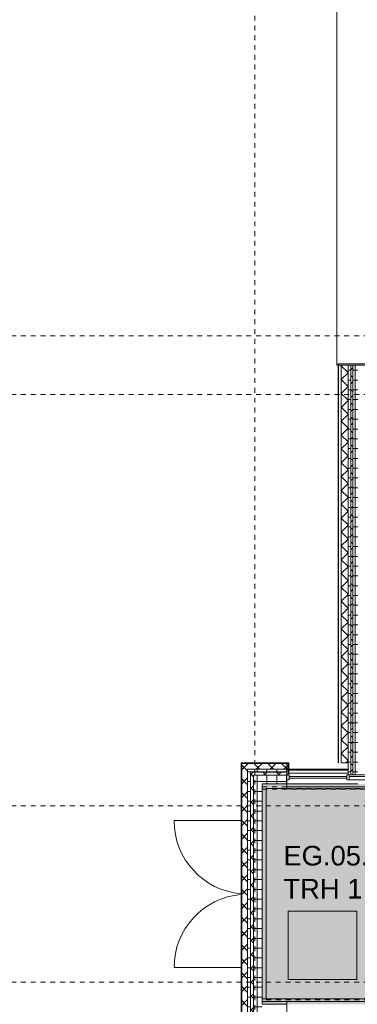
# Model space of a CAD drawing. Header units: metres. Extents: x -54 to 119, y -77 to 33.
# Tile 101 of 138: x 13 to 20, y -8 to 12. Entities that reach past the tile are written whole.
import ezdxf

# ---------------------------------------------------------------- set-up
doc = ezdxf.new("R2010")
doc.units = ezdxf.units.M
doc.linetypes.add('Rasterlinie', pattern=[0.019, 0.01, -0.003, 0.003, -0.003])
doc.linetypes.add('Verdeckt', pattern=[0.003, 0.002, -0.001])
for name, color, linetype, lineweight in [('A_Allgemeine Beschriftungen', 7, 'Continuous', 9), ('A_Detailelemente', 7, 'Continuous', 9), ('A_Fassadenelemente', 7, 'Continuous', 9), ('A_Fassadenpfosten', 7, 'Continuous', 9), ('A_Fenster', 7, 'Continuous', 9), ('A_Geländer', 7, 'Continuous', 9), ('A_Importierte Elemente in Familien', 7, 'Continuous', 9), ('A_Raster', 7, 'Continuous', 9), ('A_Räume_Beschriftung', 7, 'Continuous', 9), ('A_Treppen', 7, 'Continuous', 9), ('A_Türen', 7, 'Continuous', 9), ('A_Wände', 7, 'Continuous', 9), ('A_Wände_Schraffur', 7, 'Continuous', 18), ('Allgemeines Modell', 7, 'Continuous', 9)]:
    doc.layers.add(name, color=color, linetype=linetype, lineweight=lineweight)
doc.styles.add('Arial_B', font='txt', dxfattribs={"height": 0.4})
pattern_1 = [(0, (0, 0), (0, 0.2), []), (90, (0, 0), (-0.2, 1e-17), [])]
pattern_2 = [(45, (0, 0), (-0.1414214, 0.1414214), []), (135, (0, 0), (-0.1414214, -0.1414214), [])]

# ---------------------------------------------------------------- blocks, each defined once
blk = doc.blocks.new('Systemelement - Metallpaneel_Versatz 35-1757710-BS_Übersicht_EG_BRANDSCHUTZ')
at = {"layer": 'A_Fassadenelemente'}
for p, q in [((0.212, -0.02), (-0.212, -0.02)), ((-0.212, -0.02), (-0.212, -0.05)), ((-0.212, -0.05), (0.212, -0.05)), ((0.212, -0.05), (0.212, -0.02))]:
    blk.add_line(p, q, dxfattribs=at)
blk = doc.blocks.new('Systemelement - Verglasung-1758091-BS_Übersicht_EG_BRANDSCHUTZ')
at = {"layer": 'A_Fassadenelemente'}
for p, q in [((0.588, 0.015), (-0.588, 0.015)), ((-0.588, 0.015), (-0.588, -0.015)), ((0.588, -0.015), (0.588, 0.015)), ((-0.588, -0.015), (0.588, -0.015))]:
    blk.add_line(p, q, dxfattribs=at)
blk = doc.blocks.new('Pfosten rechteckig - 50x100-1757712-BS_Übersicht_EG_BRANDSCHUTZ')
at = {"layer": 'A_Fassadenpfosten'}
for p, q in [((-0.05, 0.05), (0, 0.05)), ((-0.05, -0.05), (-0.05, 0.05)), ((0, 0.05), (0, -0.05)), ((0, -0.05), (-0.05, -0.05))]:
    blk.add_line(p, q, dxfattribs=at)
blk = doc.blocks.new('Pfosten rechteckig - 50x100-1757691-BS_Übersicht_EG_BRANDSCHUTZ')
at = {"layer": 'A_Fassadenpfosten'}
for p, q in [((-0.025, 0.05), (0.025, 0.05)), ((-0.025, -0.05), (-0.025, 0.05)), ((0.025, 0.05), (0.025, -0.05)), ((0.025, -0.05), (-0.025, -0.05))]:
    blk.add_line(p, q, dxfattribs=at)
blk = doc.blocks.new('Pfosten rechteckig - 50x100-1757694-BS_Übersicht_EG_BRANDSCHUTZ')
at = {"layer": 'A_Fassadenpfosten'}
blk.add_line((53.691, 21.953), (53.691, 22.378), dxfattribs=at)
blk = doc.blocks.new('IPRO_Tuer_A_2flg_BZ - 3000x2400_1200_Glasausschnitt-6801790-BS_Übersicht_EG_BRANDSCHUTZ')
at = {"layer": 'A_Türen'}
for p, q in [((-1.5, 1.664), (-1.5, 0.294)), ((1.5, 1.664), (1.5, 0.294))]:
    blk.add_line(p, q, dxfattribs=at)
for centre, start, end in [((-1.5, 0.164), 4.9861, 90), ((1.5, 0.164), 90, 175.0139)]:
    blk.add_arc(centre, 1.5, start, end, dxfattribs=at)
blk = doc.blocks.new('Typ des oberen Holms - Oberer Geländerholm_Innen_-V156-BS_Übersicht_EG_BRANDSCHUTZ')
at = {"layer": 'A_Geländer', "linetype": 'Verdeckt'}
for p, q in [((17.906, -3.557), (17.906, -3.507)), ((22.606, -3.507), (17.906, -3.507)), ((22.606, -3.557), (17.906, -3.557)), ((23.626, -3.507), (22.606, -3.507)), ((23.635, -3.557), (22.606, -3.557)), ((23.626, -3.507), (23.626, -3.537)), ((23.626, -3.537), (23.635, -3.557))]:
    blk.add_line(p, q, dxfattribs=at)
at = {"layer": 'A_Geländer'}
for p, q in [((23.926, -3.507), (23.926, -3.537)), ((26.456, -3.507), (23.926, -3.507)), ((23.926, -3.537), (23.935, -3.557)), ((26.456, -3.557), (23.935, -3.557)), ((26.456, -3.557), (26.456, -3.507))]:
    blk.add_line(p, q, dxfattribs=at)
blk = doc.blocks.new('FP_157-BS_Übersicht_EG_BRANDSCHUTZ')
at = {"layer": 'A_Geländer'}
for p, q in [((26.431, -7.837), (25.662, -7.837)), ((25.657, -7.85), (25.66, -7.85)), ((25.66, -7.85), (25.664, -7.851)), ((25.662, -7.887), (26.431, -7.887)), ((25.664, -7.851), (25.668, -7.851)), ((25.668, -7.851), (25.671, -7.852)), ((25.671, -7.852), (25.675, -7.852)), ((25.675, -7.852), (25.678, -7.853)), ((25.678, -7.853), (25.682, -7.853)), ((25.682, -7.853), (25.686, -7.854)), ((25.686, -7.854), (25.689, -7.854)), ((25.689, -7.854), (25.693, -7.854)), ((25.693, -7.854), (25.697, -7.855)), ((25.697, -7.855), (25.7, -7.855)), ((25.7, -7.855), (25.704, -7.856)), ((25.704, -7.856), (25.708, -7.856)), ((25.708, -7.856), (25.711, -7.857)), ((25.711, -7.857), (25.715, -7.857)), ((25.715, -7.857), (25.718, -7.858)), ((25.718, -7.858), (25.722, -7.858)), ((25.722, -7.858), (25.726, -7.859)), ((25.726, -7.859), (25.729, -7.859)), ((25.729, -7.859), (25.733, -7.86)), ((25.733, -7.86), (25.737, -7.86)), ((25.737, -7.86), (25.74, -7.861)), ((25.74, -7.861), (25.744, -7.861)), ((25.744, -7.861), (25.747, -7.862)), ((25.747, -7.862), (25.751, -7.862)), ((25.751, -7.862), (25.755, -7.862)), ((25.755, -7.862), (25.758, -7.863)), ((25.758, -7.863), (25.762, -7.863)), ((25.762, -7.863), (25.766, -7.864)), ((25.766, -7.864), (25.769, -7.864)), ((25.769, -7.864), (25.773, -7.865)), ((25.773, -7.865), (25.777, -7.865)), ((25.777, -7.865), (25.78, -7.866)), ((25.78, -7.866), (25.784, -7.866)), ((25.784, -7.866), (25.787, -7.867)), ((25.787, -7.867), (25.791, -7.867)), ((25.791, -7.867), (25.795, -7.868)), ((25.795, -7.868), (25.798, -7.868)), ((25.798, -7.868), (25.802, -7.869)), ((25.802, -7.869), (25.806, -7.869)), ((25.806, -7.869), (25.809, -7.87)), ((25.809, -7.87), (25.813, -7.87)), ((25.813, -7.87), (25.817, -7.87)), ((25.817, -7.87), (25.82, -7.871)), ((25.82, -7.871), (25.824, -7.871)), ((25.824, -7.871), (25.827, -7.872)), ((25.827, -7.872), (25.831, -7.872)), ((25.831, -7.872), (25.835, -7.873)), ((25.835, -7.873), (25.838, -7.873)), ((25.838, -7.873), (25.842, -7.874)), ((25.991, -7.887), (25.995, -7.887)), ((25.995, -7.887), (25.998, -7.887)), ((25.998, -7.887), (26.002, -7.887)), ((26.002, -7.887), (26.005, -7.888)), ((26.005, -7.888), (26.009, -7.888)), ((26.009, -7.888), (26.013, -7.888)), ((26.013, -7.888), (26.016, -7.888)), ((26.016, -7.888), (26.02, -7.888)), ((26.02, -7.888), (26.024, -7.888)), ((26.024, -7.888), (26.027, -7.888)), ((26.027, -7.888), (26.031, -7.889)), ((26.031, -7.889), (26.035, -7.889)), ((26.035, -7.889), (26.038, -7.889)), ((26.038, -7.889), (26.042, -7.889)), ((26.042, -7.889), (26.045, -7.889)), ((26.045, -7.889), (26.049, -7.889)), ((26.049, -7.889), (26.053, -7.889)), ((26.053, -7.889), (26.056, -7.889)), ((26.056, -7.889), (26.06, -7.889)), ((26.06, -7.889), (26.064, -7.889)), ((26.064, -7.889), (26.067, -7.889)), ((26.067, -7.889), (26.071, -7.889)), ((26.071, -7.889), (26.074, -7.889))]:
    blk.add_line(p, q, dxfattribs=at)
blk = doc.blocks.new('FP_158-BS_Übersicht_EG_BRANDSCHUTZ')
at = {"layer": 'A_Geländer'}
for p, q in [((25.662, -7.837), (21.762, -7.837)), ((21.762, -7.887), (25.662, -7.887))]:
    blk.add_line(p, q, dxfattribs=at)
blk = doc.blocks.new('FP_159-BS_Übersicht_EG_BRANDSCHUTZ')
at = {"layer": 'A_Geländer'}
for p, q in [((21.757, -7.837), (17.986, -7.837)), ((20.269, -7.835), (20.275, -7.835)), ((20.275, -7.835), (20.282, -7.835)), ((20.282, -7.835), (20.288, -7.835)), ((20.288, -7.835), (20.294, -7.835)), ((20.294, -7.835), (20.301, -7.835)), ((20.301, -7.835), (20.307, -7.835)), ((20.307, -7.835), (20.314, -7.835)), ((20.314, -7.835), (20.32, -7.835)), ((20.32, -7.835), (20.323, -7.835)), ((20.323, -7.835), (20.327, -7.835)), ((20.327, -7.835), (20.33, -7.835)), ((20.33, -7.835), (20.334, -7.835)), ((20.334, -7.835), (20.337, -7.835)), ((20.337, -7.835), (20.34, -7.835)), ((20.34, -7.835), (20.344, -7.835)), ((20.344, -7.835), (20.347, -7.835)), ((17.986, -7.887), (21.757, -7.887))]:
    blk.add_line(p, q, dxfattribs=at)
blk = doc.blocks.new('FP_160-BS_Übersicht_EG_BRANDSCHUTZ')
at = {"layer": 'A_Geländer'}
for p, q in [((17.986, -7.837), (17.911, -7.837)), ((17.911, -7.887), (17.986, -7.887))]:
    blk.add_line(p, q, dxfattribs=at)
blk = doc.blocks.new('Typ des oberen Holms - Oberer Geländerholm_Innen_-4956223-BS_Übersicht_EG_BRANDSCHUTZ')
at = {"layer": 'A_Geländer'}
for name in ['FP_160-BS_Übersicht_EG_BRANDSCHUTZ', 'FP_159-BS_Übersicht_EG_BRANDSCHUTZ', 'FP_158-BS_Übersicht_EG_BRANDSCHUTZ', 'FP_157-BS_Übersicht_EG_BRANDSCHUTZ']:
    blk.add_blockref(name, (0, 0), dxfattribs=at)
blk = doc.blocks.new('Typ des oberen Holms - Oberer Geländerholm_Innen_-V161-BS_Übersicht_EG_BRANDSCHUTZ')
at = {"layer": 'A_Geländer'}
for p, q in [((17.906, -7.837), (21.756, -7.837)), ((21.756, -7.837), (25.656, -7.837)), ((25.656, -7.837), (26.456, -7.837)), ((26.481, -7.837), (26.456, -7.837)), ((26.456, -7.837), (26.456, -7.887)), ((26.481, -7.887), (26.481, -7.837)), ((17.906, -7.887), (21.756, -7.887)), ((21.756, -7.887), (25.656, -7.887)), ((25.656, -7.887), (26.456, -7.887)), ((26.481, -7.887), (26.456, -7.887))]:
    blk.add_line(p, q, dxfattribs=at)
blk = doc.blocks.new('Systemelement - GSH_Fassadenelement_132-132-132-5897164-BS_Übersicht_EG_BRANDSCHUTZ')
at = {"layer": 'A_Fassadenelemente'}
for p, q in [((0.46, 0.06), (-0.46, 0.06)), ((-0.46, 0.06), (-0.46, 0.052)), ((-0.46, 0.052), (0.46, 0.052)), ((0.46, 0.052), (0.46, 0.06))]:
    blk.add_line(p, q, dxfattribs=at)
blk = doc.blocks.new('Systemelement - GSH_Fassadenelement_132-132-132-5353401-BS_Übersicht_EG_BRANDSCHUTZ')
at = {"layer": 'A_Fassadenelemente'}
for p, q in [((0.6, 0.06), (-0.6, 0.06)), ((-0.6, 0.06), (-0.6, 0.052)), ((-0.6, 0.052), (0.6, 0.052)), ((0.6, 0.052), (0.6, 0.06))]:
    blk.add_line(p, q, dxfattribs=at)
blk = doc.blocks.new('Fensterbank1 - Fensterbank-6073046-BS_Übersicht_EG_BRANDSCHUTZ')
at = {"layer": 'A_Fenster'}
for p, q in [((19.428, 20.703), (19.428, 5.103)), ((19.432, 5.103), (19.428, 5.103)), ((19.456, 5.103), (19.432, 5.103))]:
    blk.add_line(p, q, dxfattribs=at)
blk = doc.blocks.new('Metal_Verkleidung - Metal_Verkleidung-6154593-BS_Übersicht_EG_BRANDSCHUTZ')
at = {"layer": 'A_Wände', "lineweight": 18}
for p, q in [((20.056, 5.133), (19.456, 5.133)), ((19.456, 5.133), (19.456, 5.103)), ((19.456, 5.103), (20.056, 5.103))]:
    blk.add_line(p, q, dxfattribs=at)
blk = doc.blocks.new('Richtungsangabe rechts - Symbol - Direction Indicator _green_ right DIN ISO 23601 - Symbol_dwg-7037662-BS_Übersicht_EG_BRANDSCHUTZ')
at = {"layer": 'A_Importierte Elemente in Familien'}
h = blk.add_hatch(color=256, dxfattribs=at)
h.paths.add_polyline_path([(0.00313, 0.00799), (0.00522, 0.0059), (0.00152, 0.0059), (0.00152, 0.0041), (0.00522, 0.0041), (0.00313, 0.00201), (0.00549, 0.00201), (0.00848, 0.005), (0.00549, 0.00799)], flags=0)
h.paths.add_polyline_path([(0.00977, 0.00977), (0.00977, 0.00023), (0.00023, 0.00023), (0.00023, 0.00977)], flags=0)
at = {"layer": 'A_Importierte Elemente in Familien', "flags": 128}
for points in [[(0.01, 0.01), (0.0075, 0.01), (0.005, 0.01), (0.0025, 0.01), (0, 0.01)], [(0, 0.01), (0, 0.0075), (0, 0.005), (0, 0.0025), (0, 0)], [(0.01, 0), (0.01, 0.0025), (0.01, 0.005), (0.01, 0.0075), (0.01, 0.01)], [(0, 0), (0.0025, 0), (0.005, 0), (0.0075, 0), (0.01, 0)]]:
    blk.add_lwpolyline(points, dxfattribs=at)
blk = doc.blocks.new('Richtungsangabe rechts - Symbol - Richtungsangabe rechts - Symbol-7037716-BS_Übersicht_EG_BRANDSCHUTZ')
at = {"extrusion": (0, 0, -1), "xscale": 0.6990391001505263, "yscale": 0.6990391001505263, "zscale": -0.6990391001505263, "rotation": 180}
blk.add_blockref('Richtungsangabe rechts - Symbol - Direction Indicator _green_ right DIN ISO 23601 - Symbol_dwg-7037662-BS_Übersicht_EG_BRANDSCHUTZ', (0.00349, 0.00347), dxfattribs=at)

msp = doc.modelspace()

# ---------------------------------------------------------------- hatches: boundary and pattern name
at = {"layer": 'A_Detailelemente', "true_color": 0x499c4b}
msp.add_hatch(color=95, dxfattribs=at).paths.add_polyline_path([(19.369, -7.947), (28.626, -7.947), (28.626, -3.447), (17.906, -3.447), (17.906, -7.947), (18.875, -7.947)], flags=0)
at = {"layer": 'A_Wände_Schraffur', "lineweight": 9}
h = msp.add_hatch(dxfattribs=at)
h.set_pattern_fill('FP_2', color=256, style=0, pattern_type=2)
h.set_pattern_definition(pattern_2)
h.paths.add_polyline_path([(19.516, -3.017), (19.656, -3.017), (19.656, 5.103), (19.516, 5.103), (19.516, -1.654)], flags=0)
h.paths.add_polyline_path([(19.516, 20.703), (19.656, 20.703), (19.656, 22.403), (19.516, 22.403), (19.516, 21.51)], flags=0)
h = msp.add_hatch(dxfattribs=at)
h.set_pattern_fill('FP_1', color=256, style=0, pattern_type=2)
h.set_pattern_definition(pattern_1)
h.paths.add_polyline_path([(19.656, -3.262), (19.716, -3.262), (19.716, 5.103), (19.656, 5.103), (19.656, -3.1)], flags=0)
h.paths.add_polyline_path([(19.684, 20.703), (19.716, 20.703), (19.716, 22.403), (19.656, 22.403), (19.656, 20.703)], flags=0)
h = msp.add_hatch(dxfattribs=at)
h.set_pattern_fill('FP_2', color=256, style=0, pattern_type=2)
h.set_pattern_definition(pattern_2)
h.paths.add_polyline_path([(19.716, -3.262), (19.756, -3.262), (19.756, 5.103), (19.716, 5.103), (19.716, -3.1)], flags=0)
h.paths.add_polyline_path([(19.756, 20.703), (19.756, 22.343), (19.716, 22.343), (19.716, 20.703)], flags=0)
h = msp.add_hatch(dxfattribs=at)
h.set_pattern_fill('FP_1', color=256, style=0, pattern_type=2)
h.set_pattern_definition(pattern_1)
h.paths.add_polyline_path([(19.756, -3.262), (19.856, -3.262), (19.856, 5.103), (19.756, 5.103), (19.756, -3.1)], flags=0)
h.paths.add_polyline_path([(19.856, 20.703), (19.856, 22.303), (19.756, 22.303), (19.756, 20.703)], flags=0)
h = msp.add_hatch(dxfattribs=at)
h.set_pattern_fill('FP_2', color=256, style=0, pattern_type=2)
h.set_pattern_definition(pattern_2)
h.paths.add_polyline_path([(17.986, -3.147), (18.406, -3.147), (18.406, -3.027), (17.486, -3.027), (17.486, -3.147), (17.906, -3.147)], flags=0)
h = msp.add_hatch(dxfattribs=at)
h.set_pattern_fill('FP_2', color=256, style=0, pattern_type=2)
h.set_pattern_definition(pattern_2)
h.paths.add_polyline_path([(17.486, -8.367), (17.606, -8.367), (17.606, -3.147), (17.486, -3.147), (17.486, -7.947)], flags=0)
h = msp.add_hatch(dxfattribs=at)
h.set_pattern_fill('FP_1', color=256, style=0, pattern_type=2)
h.set_pattern_definition(pattern_1)
h.paths.add_polyline_path([(17.666, -3.207), (18.406, -3.207), (18.406, -3.147), (17.606, -3.147), (17.606, -3.207), (17.663, -3.207)], flags=0)
h = msp.add_hatch(dxfattribs=at)
h.set_pattern_fill('FP_1', color=256, style=0, pattern_type=2)
h.set_pattern_definition(pattern_1)
h.paths.add_polyline_path([(17.606, -8.247), (17.666, -8.247), (17.666, -3.207), (17.606, -3.207), (17.606, -7.947)], flags=0)
h = msp.add_hatch(dxfattribs=at)
h.set_pattern_fill('FP_2', color=256, style=0, pattern_type=2)
h.set_pattern_definition(pattern_2)
h.paths.add_polyline_path([(17.906, -3.267), (18.406, -3.267), (18.406, -3.207), (17.666, -3.207), (17.666, -3.267), (17.748, -3.267)], flags=0)
h = msp.add_hatch(dxfattribs=at)
h.set_pattern_fill('FP_2', color=256, style=0, pattern_type=2)
h.set_pattern_definition(pattern_2)
h.paths.add_polyline_path([(18.406, -3.252), (18.436, -3.252), (18.436, -3.027), (18.406, -3.027), (18.406, -3.228)], flags=0)
h = msp.add_hatch(dxfattribs=at)
h.set_pattern_fill('FP_2', color=256, style=0, pattern_type=2)
h.set_pattern_definition(pattern_2)
h.paths.add_polyline_path([(17.666, -8.187), (17.726, -8.187), (17.726, -3.267), (17.666, -3.267), (17.666, -7.947)], flags=0)
h = msp.add_hatch(dxfattribs=at)
h.set_pattern_fill('FP_1', color=256, style=0, pattern_type=2)
h.set_pattern_definition(pattern_1)
h.paths.add_polyline_path([(17.813, -3.447), (18.406, -3.447), (18.406, -3.267), (17.726, -3.267), (17.726, -3.447), (17.748, -3.447)], flags=0)
h = msp.add_hatch(dxfattribs=at)
h.set_pattern_fill('FP_1', color=256, style=0, pattern_type=2)
h.set_pattern_definition(pattern_1)
h.paths.add_polyline_path([(17.726, -8.127), (17.906, -8.127), (17.906, -3.447), (17.726, -3.447)], flags=0)

# ---------------------------------------------------------------- linework, layer by layer
at = {"layer": 'A_Raster', "linetype": 'Rasterlinie'}
for p, q in [((17.756, -66.66), (17.756, 31.784)), ((6.581, 5.703), (94.587, 5.703)), ((6.581, 4.503), (94.587, 4.503)), ((6.581, -3.897), (94.587, -3.897)), ((6.581, -7.497), (94.587, -7.497))]:
    msp.add_line(p, q, dxfattribs=at)
at = {"layer": 'A_Treppen'}
for p, q in [((17.986, -3.537), (17.986, -7.837)), ((18.406, -3.537), (17.986, -3.537))]:
    msp.add_line(p, q, dxfattribs=at)
at = {"layer": 'A_Treppen', "linetype": 'Verdeckt'}
for p, q in [((17.986, -3.537), (17.986, -7.857)), ((22.306, -3.537), (17.986, -3.537)), ((17.986, -7.857), (22.056, -7.857))]:
    msp.add_line(p, q, dxfattribs=at)
at = {"layer": 'A_Wände', "lineweight": 18}
for p, q in [((19.856, 5.103), (19.516, 5.103)), ((19.516, 5.103), (19.516, -3.017)), ((19.656, -3.262), (19.656, 5.103)), ((18.446, -3.017), (17.476, -3.017)), ((17.476, -3.017), (17.476, -8.377)), ((18.406, -3.147), (17.606, -3.147)), ((17.606, -3.147), (17.606, -8.247)), ((18.406, -3.017), (18.406, -3.447)), ((18.446, -3.262), (18.446, -3.017)), ((19.516, -3.017), (19.656, -3.017)), ((18.406, -3.262), (18.446, -3.262)), ((19.656, -3.262), (19.856, -3.262)), ((17.906, -3.447), (18.406, -3.447)), ((17.906, -7.947), (17.906, -3.447)), ((18.406, -7.947), (17.906, -7.947)), ((18.406, -7.947), (18.406, -8.377))]:
    msp.add_line(p, q, dxfattribs=at)
at = {"layer": 'A_Wände'}
for p, q in [((19.516, 5.103), (19.516, 5.103)), ((19.716, -3.262), (19.716, 5.103)), ((19.756, -3.262), (19.756, 5.103)), ((17.486, -3.027), (18.436, -3.027)), ((17.486, -8.367), (17.486, -3.027)), ((17.666, -3.207), (18.406, -3.207)), ((17.666, -8.187), (17.666, -3.207)), ((18.436, -3.252), (18.436, -3.027)), ((17.726, -3.267), (18.406, -3.267)), ((17.726, -8.127), (17.726, -3.267)), ((18.406, -3.252), (18.436, -3.252))]:
    msp.add_line(p, q, dxfattribs=at)
at = {"layer": 'Allgemeines Modell'}
for p, q in [((18.446, -3.147), (19.193, -3.147)), ((18.446, -3.168), (19.193, -3.168)), ((19.193, -3.147), (19.656, -3.147)), ((19.193, -3.168), (19.656, -3.168)), ((18.446, -3.228), (19.193, -3.228)), ((19.193, -3.228), (19.656, -3.228)), ((18.406, -3.507), (18.406, -3.447)), ((19.193, -3.447), (18.406, -3.447)), ((18.406, -3.547), (18.406, -3.507)), ((19.193, -3.507), (18.406, -3.507)), ((18.406, -3.547), (19.193, -3.547)), ((19.856, -3.447), (19.193, -3.447)), ((20.156, -3.507), (19.193, -3.507)), ((19.193, -3.547), (20.156, -3.547)), ((18.406, -7.947), (18.406, -7.887))]:
    msp.add_line(p, q, dxfattribs=at)

# ---------------------------------------------------------------- block references
at = {"layer": 'A_Allgemeine Beschriftungen', "xscale": 200, "yscale": 200, "zscale": 200, "rotation": 180}
msp.add_blockref('Richtungsangabe rechts - Symbol - Richtungsangabe rechts - Symbol-7037716-BS_Übersicht_EG_BRANDSCHUTZ', (19.138, -6.749), dxfattribs=at)
at = {"layer": 'A_Fassadenelemente'}
for name, p, rotation in [('Systemelement - GSH_Fassadenelement_132-132-132-5353401-BS_Übersicht_EG_BRANDSCHUTZ', (19.516, 4.503), 90), ('Systemelement - GSH_Fassadenelement_132-132-132-5353401-BS_Übersicht_EG_BRANDSCHUTZ', (19.516, 3.303), 90), ('Systemelement - GSH_Fassadenelement_132-132-132-5353401-BS_Übersicht_EG_BRANDSCHUTZ', (19.516, 2.103), 90), ('Systemelement - GSH_Fassadenelement_132-132-132-5353401-BS_Übersicht_EG_BRANDSCHUTZ', (19.516, 0.903), 90), ('Systemelement - GSH_Fassadenelement_132-132-132-5353401-BS_Übersicht_EG_BRANDSCHUTZ', (19.516, -0.297), 90), ('Systemelement - GSH_Fassadenelement_132-132-132-5353401-BS_Übersicht_EG_BRANDSCHUTZ', (19.516, -1.497), 90), ('Systemelement - GSH_Fassadenelement_132-132-132-5897164-BS_Übersicht_EG_BRANDSCHUTZ', (19.516, -2.557), 90), ('Systemelement - Verglasung-1758091-BS_Übersicht_EG_BRANDSCHUTZ', (19.044, -3.312), 180), ('Systemelement - Metallpaneel_Versatz 35-1757710-BS_Übersicht_EG_BRANDSCHUTZ', (19.894, -3.312), 180)]:
    msp.add_blockref(name, p, dxfattribs=dict(at, rotation=rotation))
at = {"layer": 'A_Fassadenpfosten', "extrusion": (0, 0, -1)}
for name, p in [('Pfosten rechteckig - 50x100-1757712-BS_Übersicht_EG_BRANDSCHUTZ', (-18.406, -3.312)), ('Pfosten rechteckig - 50x100-1757691-BS_Übersicht_EG_BRANDSCHUTZ', (-19.656, -3.312))]:
    msp.add_blockref(name, p, dxfattribs=at)
at = {"layer": 'A_Fassadenpfosten', "rotation": 89.9999999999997}
msp.add_blockref('Pfosten rechteckig - 50x100-1757694-BS_Übersicht_EG_BRANDSCHUTZ', (42.059, -57.053), dxfattribs=at)
at = {"layer": 'A_Fenster'}
msp.add_blockref('Fensterbank1 - Fensterbank-6073046-BS_Übersicht_EG_BRANDSCHUTZ', (0, 0), dxfattribs=at)
at = {"layer": 'A_Geländer'}
for name in ['Typ des oberen Holms - Oberer Geländerholm_Innen_-V156-BS_Übersicht_EG_BRANDSCHUTZ', 'Typ des oberen Holms - Oberer Geländerholm_Innen_-V161-BS_Übersicht_EG_BRANDSCHUTZ', 'Typ des oberen Holms - Oberer Geländerholm_Innen_-4956223-BS_Übersicht_EG_BRANDSCHUTZ']:
    msp.add_blockref(name, (0, 0), dxfattribs=at)
at = {"layer": 'A_Türen', "rotation": 89.99999999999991}
msp.add_blockref('IPRO_Tuer_A_2flg_BZ - 3000x2400_1200_Glasausschnitt-6801790-BS_Übersicht_EG_BRANDSCHUTZ', (17.77, -5.697), dxfattribs=at)
at = {"layer": 'A_Wände'}
msp.add_blockref('Metal_Verkleidung - Metal_Verkleidung-6154593-BS_Übersicht_EG_BRANDSCHUTZ', (0, 0), dxfattribs=at)

# ---------------------------------------------------------------- texts
at = {"layer": 'A_Räume_Beschriftung', "char_height": 0.4, "attachment_point": 1, "style": 'Arial_B'}
for s, insert, width in [('EG.05.01', (18.337, -4.712), 2.91814), ('TRH 1', (18.337, -5.387), 2.00422)]:
    msp.add_mtext(s, dxfattribs=dict(at, insert=insert, width=width))

doc.saveas('drawing.dxf')
